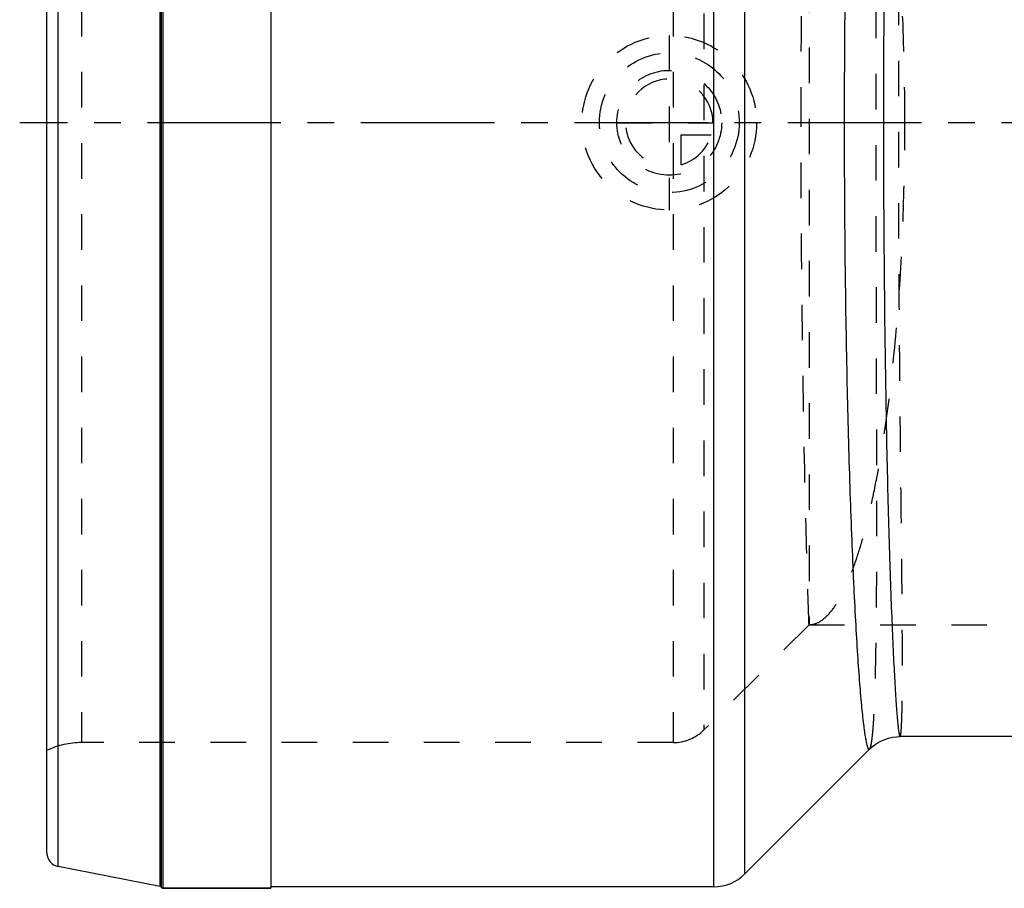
# Model space of a CAD drawing. Header units: millimetres. Extents: x 320 to 680, y 358 to 647.
# Tile 1 of 4: x 320 to 500, y 358 to 517. Entities that reach past the tile are written whole.
import ezdxf

# ---------------------------------------------------------------- set-up
doc = ezdxf.new("R2010")
doc.units = ezdxf.units.MM
doc.header["$LTSCALE"] = 65.185185
doc.linetypes.add('CENTER', pattern=[0.6, 0.375, -0.075, 0.075, -0.075])
doc.linetypes.add('HIDDEN', pattern=[0.2, 0.1, -0.1])
for name, color, linetype in [('ACHSEN_S', 7, 'CONTINUOUS'), ('FASEN', 7, 'CONTINUOUS'), ('FLAECHEN', 7, 'CONTINUOUS'), ('KOERPER', 7, 'CONTINUOUS'), ('KONST.EL_MIT_GEO', 7, 'CONTINUOUS'), ('KURVEN', 7, 'CONTINUOUS')]:
    doc.layers.add(name, color=color, linetype=linetype)

msp = doc.modelspace()

# ---------------------------------------------------------------- linework, layer by layer
at = {"layer": 'ACHSEN_S', "color": 2, "linetype": 'CENTER'}
msp.add_line((680.42, 498.35), (319.67, 498.35), dxfattribs=at)
at = {"layer": 'FASEN', "color": 7, "linetype": 'Continuous'}
msp.add_line((649.57, 385.85), (480.94, 385.85), dxfattribs=at)
at = {"layer": 'FLAECHEN', "color": 8, "linetype": 'HIDDEN'}
for p, q in [((464.27, 406.35), (445.02, 387.09)), ((464.27, 406.35), (653.5, 406.35)), ((439.36, 384.75), (331, 384.75))]:
    msp.add_line(p, q, dxfattribs=at)
at = {"layer": 'FLAECHEN', "color": 7, "linetype": 'Continuous'}
for p, q in [((649.57, 385.85), (480.94, 385.85)), ((475.37, 383.55), (452.52, 360.69)), ((446.86, 358.35), (365.67, 358.35))]:
    msp.add_line(p, q, dxfattribs=at)
at = {"layer": 'KOERPER', "color": 7, "linetype": 'Continuous'}
for p in [(365.67, 638.65), (345.92, 358.05)]:
    msp.add_line(p, (365.67, 358.05), dxfattribs=at)
at = {"layer": 'KONST.EL_MIT_GEO', "color": 7, "linetype": 'Continuous'}
for p, q in [((446.86, 358.35), (446.86, 638.35)), ((345.43, 358.4), (345.43, 635.49)), ((345.65, 358.23), (345.65, 635.64)), ((345.92, 635.84), (345.92, 358.05)), ((452.52, 360.69), (452.52, 636.01)), ((326.7, 362.04), (326.7, 634.66)), ((324.67, 364.49), (324.67, 632.21)), ((475.37, 383.55), (452.52, 360.69)), ((475.37, 383.55), (475.45, 383.63)), ((345.43, 358.4), (326.7, 362.04)), ((365.67, 358.05), (345.92, 358.05)), ((446.86, 358.35), (365.67, 358.35))]:
    msp.add_line(p, q, dxfattribs=at)
at = {"layer": 'KONST.EL_MIT_GEO', "color": 8, "linetype": 'HIDDEN'}
for p, q in [((331, 611.95), (331, 384.75)), ((439.36, 611.95), (439.36, 384.75)), ((445.02, 609.61), (445.02, 387.09)), ((464.27, 590.35), (464.27, 406.35)), ((464.27, 406.35), (445.02, 387.09)), ((439.36, 384.75), (331, 384.75))]:
    msp.add_line(p, q, dxfattribs=at)
at = {"layer": 'KONST.EL_MIT_GEO', "color": 7, "linetype": 'Continuous'}
msp.add_lwpolyline([(475.45, 383.63), (475.87, 384.01), (476.37, 384.39), (476.92, 384.75), (477.53, 385.07), (478.17, 385.35), (478.86, 385.57), (479.57, 385.73), (480.29, 385.82), (480.92, 385.85)], dxfattribs=at)
at = {"layer": 'KONST.EL_MIT_GEO', "color": 8, "linetype": 'HIDDEN'}
for centre, radius, start, end in [((439.36, 392.75), 8, 270, 315), ((331, 369.75), 15, 90, 114.9513)]:
    msp.add_arc(centre, radius, start, end, dxfattribs=at)
at = {"layer": 'KONST.EL_MIT_GEO', "color": 7, "linetype": 'Continuous'}
for centre, radius, start, end in [((327.17, 364.49), 2.5, 180, 259), ((446.86, 366.35), 8, 270, 315), ((345.37, 358.1), 0.3, 24.3411, 79), ((345.92, 358.35), 0.3, 204.3411, 270)]:
    msp.add_arc(centre, radius, start, end, dxfattribs=at)
for points, knots in [([(474.98, 612.75), (474.82, 612.28), (474.56, 610.96), (474.21, 608.48), (473.85, 605), (473.48, 600.57), (473.1, 595.2), (472.58, 586.33), (471.99, 573.32), (471.42, 555.75), (471, 536.05), (470.75, 514.95), (470.69, 493.22), (470.84, 471.69), (471.18, 451.15), (471.6, 435.01), (472.03, 423.16), (472.36, 415.27), (472.71, 408.14), (473.08, 401.84), (473.45, 396.42), (473.83, 391.93), (474.19, 388.4), (474.51, 386.07), (474.76, 384.72), (474.94, 384.07), (475.06, 383.69), (475.22, 383.5), (475.29, 383.5)], [0, 0, 0, 0, 0.006563, 0.017489, 0.032729, 0.05217, 0.075657, 0.102997, 0.168271, 0.245718, 0.33256, 0.425611, 0.521406, 0.616352, 0.706897, 0.78969, 0.827222, 0.861723, 0.892886, 0.920443, 0.944161, 0.963841, 0.979329, 0.990509, 0.994465, 0.997329, 0.999129, 1, 1, 1, 1]), ([(480.94, 610.85), (480.93, 610.85), (480.88, 610.8), (480.82, 610.63), (480.74, 610.23), (480.64, 609.57), (480.54, 608.64), (480.42, 607.45), (480.31, 605.99), (480.19, 604.29), (480.01, 601.51), (479.79, 597.42), (479.53, 591.81), (479.27, 585.29), (479.02, 577.93), (478.78, 569.8), (478.56, 560.96), (478.37, 551.5), (478.15, 537.93), (477.96, 520.16), (477.88, 498.35), (477.96, 476.55), (478.15, 458.77), (478.37, 445.2), (478.56, 435.74), (478.78, 426.9), (479.02, 418.77), (479.27, 411.41), (479.53, 404.89), (479.79, 399.28), (480.01, 395.2), (480.19, 392.42), (480.31, 390.71), (480.42, 389.26), (480.54, 388.06), (480.64, 387.13), (480.74, 386.47), (480.82, 386.07), (480.88, 385.9), (480.93, 385.85), (480.94, 385.85)], [0, 0, 0, 0, 0.000244, 0.000731, 0.002555, 0.005542, 0.009697, 0.015013, 0.021482, 0.029092, 0.037826, 0.058592, 0.083602, 0.112636, 0.145432, 0.181689, 0.221069, 0.263196, 0.307666, 0.401878, 0.499994, 0.598111, 0.692324, 0.736794, 0.778922, 0.818302, 0.85456, 0.887357, 0.916392, 0.941403, 0.96217, 0.970904, 0.978515, 0.984984, 0.990301, 0.994457, 0.997444, 0.999268, 0.999756, 1, 1, 1, 1])]:
    msp.add_open_spline(points, degree=3, knots=knots, dxfattribs=at)
at = {"layer": 'KONST.EL_MIT_GEO', "color": 8, "linetype": 'HIDDEN'}
for points, knots in [([(475.37, 383.55), (475.45, 383.63), (475.56, 383.91), (475.69, 384.46), (475.81, 385.28), (475.93, 386.34), (476.05, 387.67), (476.19, 389.94), (476.34, 393.39), (476.48, 398.26), (476.58, 404.05), (476.65, 410.72), (476.69, 418.21), (476.7, 426.45), (476.69, 438.74), (476.64, 455.39), (476.58, 476.44), (476.56, 498.35), (476.58, 520.26), (476.64, 541.31), (476.69, 557.95), (476.7, 570.24), (476.69, 578.49), (476.65, 585.98), (476.58, 592.65), (476.48, 598.44), (476.34, 603.31), (476.19, 606.76), (476.05, 609.03), (475.93, 610.36), (475.81, 611.42), (475.69, 612.24), (475.56, 612.79), (475.45, 613.07), (475.37, 613.15)], [0, 0, 0, 0, 0.0014, 0.00386, 0.007426, 0.012106, 0.017896, 0.024785, 0.041812, 0.063051, 0.088329, 0.117436, 0.150125, 0.186117, 0.225095, 0.310573, 0.403391, 0.499993, 0.596596, 0.689415, 0.774894, 0.813874, 0.849868, 0.882559, 0.911667, 0.936947, 0.958187, 0.975214, 0.982104, 0.987893, 0.992573, 0.99614, 0.9986, 1, 1, 1, 1]), ([(480.99, 385.89), (481.04, 385.97), (481.08, 386.25), (481.15, 386.77), (481.2, 387.56), (481.25, 388.6), (481.3, 389.89), (481.34, 392.11), (481.38, 395.48), (481.39, 400.24), (481.36, 405.91), (481.32, 412.43), (481.25, 419.77), (481.16, 427.84), (481.03, 439.89), (480.87, 456.2), (480.73, 476.86), (480.68, 498.35), (480.73, 519.84), (480.87, 540.49), (481.03, 556.81), (481.16, 568.85), (481.25, 576.93), (481.32, 584.27), (481.36, 590.79), (481.39, 596.46), (481.38, 601.22), (481.34, 604.59), (481.3, 606.81), (481.25, 608.1), (481.2, 609.14), (481.15, 609.93), (481.08, 610.45), (481.04, 610.73), (480.99, 610.81)], [0, 0, 0, 0, 0.001256, 0.003628, 0.00713, 0.011759, 0.017505, 0.024358, 0.041327, 0.062526, 0.087779, 0.116875, 0.149569, 0.185581, 0.224596, 0.310194, 0.403186, 0.499993, 0.596801, 0.689794, 0.775393, 0.81441, 0.850424, 0.88312, 0.912217, 0.937472, 0.958671, 0.975641, 0.982494, 0.988241, 0.992869, 0.996372, 0.998744, 1, 1, 1, 1]), ([(462.83, 498.35), (462.83, 510.17), (462.95, 531.95), (463.41, 560.32), (463.89, 579.17), (464.19, 588.05), (464.27, 590.35)], [0, 0, 0, 0, 0.385313, 0.710076, 0.925102, 1, 1, 1, 1]), ([(481.83, 498.35), (481.83, 504.33), (481.61, 516.08), (480.64, 533.13), (479.08, 548.86), (477.26, 560.83), (475.5, 569.27), (474.14, 574.64), (472.68, 579.28), (471.15, 583.16), (469.56, 586.23), (467.91, 588.5), (466.18, 589.97), (464.87, 590.35), (464.27, 590.35)], [0, 0, 0, 0, 0.186493, 0.366074, 0.532167, 0.678761, 0.743127, 0.800818, 0.851422, 0.894662, 0.930472, 0.95912, 0.981546, 1, 1, 1, 1]), ([(464.27, 406.35), (464.19, 408.65), (463.89, 417.53), (463.41, 436.38), (462.95, 464.75), (462.83, 486.53), (462.83, 498.35)], [0, 0, 0, 0, 0.074898, 0.289924, 0.614687, 1, 1, 1, 1]), ([(464.27, 406.35), (464.87, 406.35), (466.18, 406.73), (467.91, 408.2), (469.56, 410.47), (471.15, 413.54), (472.68, 417.42), (474.14, 422.06), (475.5, 427.43), (477.26, 435.87), (479.08, 447.84), (480.64, 463.57), (481.61, 480.62), (481.83, 492.37), (481.83, 498.35)], [0, 0, 0, 0, 0.018454, 0.04088, 0.069528, 0.105338, 0.148578, 0.199182, 0.256873, 0.321239, 0.467833, 0.633926, 0.813507, 1, 1, 1, 1]), ([(480.94, 385.85), (480.95, 385.85), (480.97, 385.86), (480.98, 385.88), (480.99, 385.89)], [0, 0, 0, 0, 0.402279, 1, 1, 1, 1])]:
    msp.add_open_spline(points, degree=3, knots=knots, dxfattribs=at)
at = {"layer": 'KONST.EL_MIT_GEO', "color": 7, "linetype": 'Continuous'}
msp.add_open_spline([(475.29, 383.5), (475.32, 383.51), (475.35, 383.53), (475.37, 383.55)], degree=3, dxfattribs=at)
at = {"layer": 'KURVEN', "color": 8, "linetype": 'HIDDEN'}
for p, q in [((438.67, 514.35), (438.67, 482.35)), ((429.07, 498.35), (446.67, 498.35)), ((440.87, 490.66), (440.87, 496.15)), ((440.87, 496.15), (446.37, 496.15))]:
    msp.add_line(p, q, dxfattribs=at)
for radius in [16, 12.8, 9.6]:
    msp.add_circle((438.67, 498.35), radius, dxfattribs=at)
for start, end in [(0, 270), (285.962, 344.038)]:
    msp.add_arc((438.67, 498.35), 8, start, end, dxfattribs=at)

doc.saveas('drawing.dxf')
